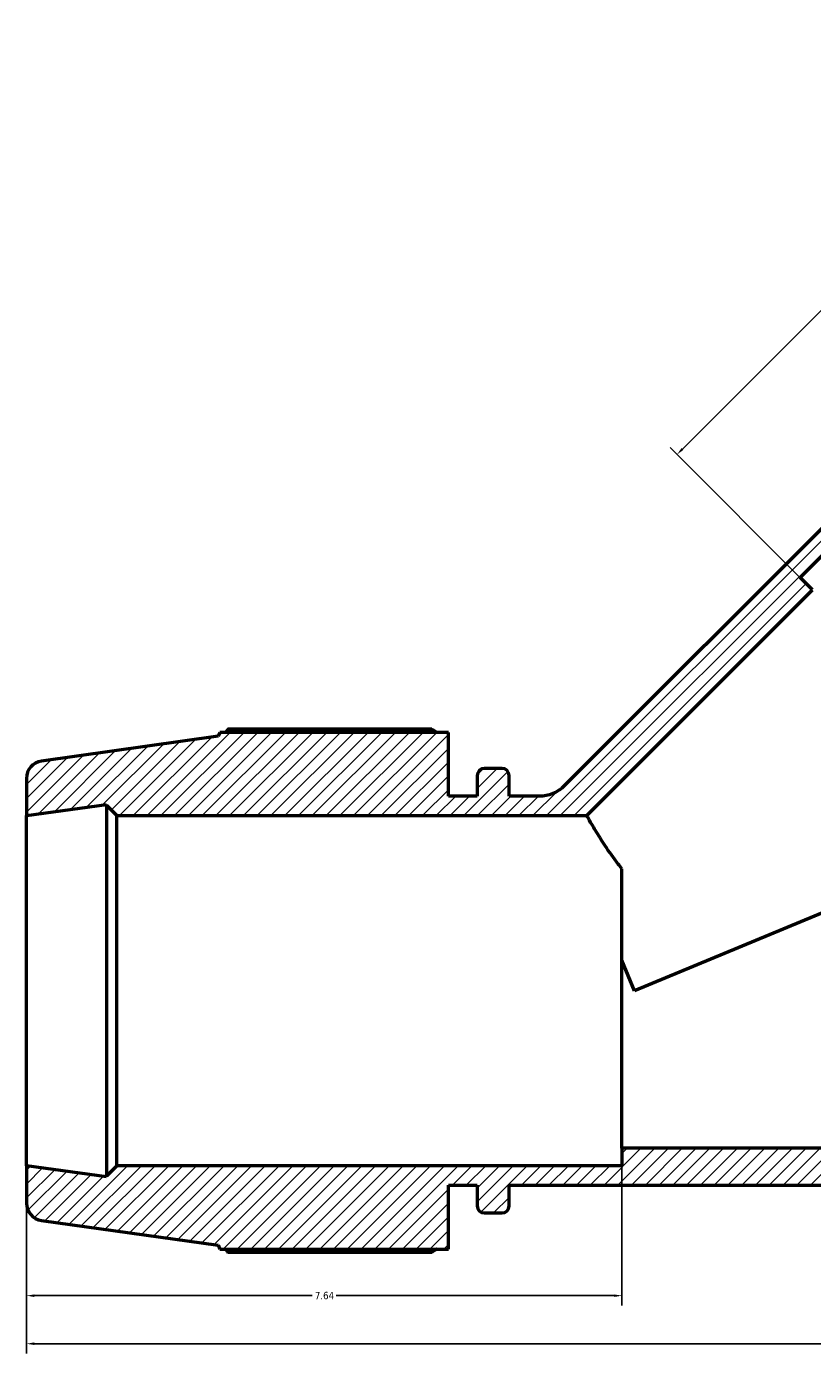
# Model space of a CAD drawing. Header units: inches. Extents: x -0.9 to 73.2, y -25.2 to 46.5.
# Tile 1 of 9: x 13.6 to 23.7, y -25.2 to -8.2. Entities that reach past the tile are written whole.
import ezdxf

# ---------------------------------------------------------------- set-up
doc = ezdxf.new("R2010")
doc.units = ezdxf.units.IN
doc.header["$MEASUREMENT"] = 0
for name, color, linetype, lineweight in [('Dimension (ANSI)', 7, 'Continuous', 25), ('Hatch (ANSI)', 7, 'Continuous', 18), ('Visible (ANSI)', 7, 'Continuous', 50)]:
    doc.layers.add(name, color=color, linetype=linetype, lineweight=lineweight)
doc.styles.add('Note Text (ANSI)', font='tahoma.ttf')
doc.dimstyles.new('Default (ANSI)', dxfattribs={"dimtxt": 0.094488, "dimasz": 0.098425, "dimexe": 0.125, "dimexo": 0.0625, "dimgap": 0.031496, "dimtad": 0, "dimtih": 1, "dimtoh": 1, "dimrnd": 1e-08, "dimzin": 4, "dimdsep": 46, "dimtxsty": 'Note Text (ANSI)', "dimcen": 0.09, "dimdle": 0.393701, "dimclrd": 256, "dimclre": 256, "dimclrt": 5, "dimadec": 0, "dimazin": 1, "dimtfac": 1, "dimtofl": 0, "dimtmove": 0, "dimatfit": 3, "dimfxl": 1, "dimtolj": 1, "dimtzin": 4, "dimlwd": -1, "dimlwe": -1, "dimarcsym": 0})

# ---------------------------------------------------------------- blocks, each defined once
blk = doc.blocks.new('*D7')
at = {"layer": 'Defpoints', "color": 0, "transparency": 16777216}
for p in [(13.572, -22.785), (38.182, -22.785), (13.572, -25.069)]:
    blk.add_point(p, dxfattribs=at)
at = {"layer": 'Dimension (ANSI)', "transparency": 16777216}
for p, q in [((13.572, -22.848), (13.572, -25.194)), ((38.182, -22.848), (38.182, -25.194)), ((13.67, -25.069), (25.693, -25.069)), ((38.083, -25.069), (26.061, -25.069))]:
    blk.add_line(p, q, dxfattribs=at)
for points in [[(13.67, -25.052), (13.67, -25.085), (13.572, -25.069)], [(38.083, -25.052), (38.083, -25.085), (38.182, -25.069)]]:
    blk.add_solid(points, dxfattribs=at)
at = {"layer": 'Dimension (ANSI)', "color": 5, "transparency": 16777216, "insert": (25.724, -25.02), "char_height": 0.0945, "attachment_point": 1, "style": 'Note Text (ANSI)'}
blk.add_mtext('\\A1;24.61', dxfattribs=at)
blk = doc.blocks.new('*D8')
at = {"layer": 'Defpoints', "color": 0, "transparency": 16777216}
for p in [(21.212, -22.561), (13.572, -22.785), (13.572, -24.452)]:
    blk.add_point(p, dxfattribs=at)
at = {"layer": 'Dimension (ANSI)', "transparency": 16777216}
for p, q in [((21.212, -22.623), (21.212, -24.577)), ((13.572, -22.848), (13.572, -24.577)), ((13.67, -24.452), (17.239, -24.452)), ((21.113, -24.452), (17.545, -24.452))]:
    blk.add_line(p, q, dxfattribs=at)
for points in [[(13.67, -24.436), (13.67, -24.469), (13.572, -24.452)], [(21.113, -24.436), (21.113, -24.469), (21.212, -24.452)]]:
    blk.add_solid(points, dxfattribs=at)
at = {"layer": 'Dimension (ANSI)', "color": 5, "transparency": 16777216, "insert": (17.271, -24.403), "char_height": 0.0945, "attachment_point": 1, "style": 'Note Text (ANSI)'}
blk.add_mtext('\\A1;7.64', dxfattribs=at)
blk = doc.blocks.new('*D9')
at = {"layer": 'Defpoints', "color": 0, "transparency": 16777216}
for p in [(27.322, -8.256), (28.901, -9.836), (23.658, -15.397)]:
    blk.add_point(p, dxfattribs=at)
at = {"layer": 'Dimension (ANSI)', "transparency": 16777216}
for p, q in [((28.857, -9.791), (27.233, -8.168)), ((27.252, -8.326), (24.701, -10.877)), ((21.989, -13.589), (24.54, -11.038)), ((23.613, -15.353), (21.831, -13.57))]:
    blk.add_line(p, q, dxfattribs=at)
for points in [[(27.24, -8.314), (27.264, -8.337), (27.322, -8.256)], [(21.977, -13.577), (22, -13.601), (21.919, -13.659)]]:
    blk.add_solid(points, dxfattribs=at)
at = {"layer": 'Dimension (ANSI)', "color": 5, "transparency": 16777216, "insert": (24.499, -10.908), "char_height": 0.0945, "attachment_point": 1, "style": 'Note Text (ANSI)'}
blk.add_mtext('\\A1;7.64', dxfattribs=at)

msp = doc.modelspace()

# ---------------------------------------------------------------- hatches: boundary and pattern name
at = {"layer": 'Hatch (ANSI)'}
h = msp.add_hatch(dxfattribs=at)
h.set_pattern_fill('ANSI31', color=256, style=0)
edge = h.paths.add_edge_path()
edge.add_ellipse((13.796, -17.815), major_axis=(-0.222, -0.031), ratio=1, start_angle=270, end_angle=352)
edge.add_line((13.572, -17.815), (13.572, -18.293))
edge.add_line((13.572, -18.293), (14.597, -18.149))
edge.add_line((14.597, -18.149), (14.597, -18.158))
edge.add_line((14.597, -18.158), (14.732, -18.293))
edge.add_line((14.732, -18.293), (20.761, -18.293))
edge.add_line((20.761, -18.293), (23.658, -15.397))
edge.add_line((23.658, -15.397), (23.499, -15.238))
edge.add_line((23.499, -15.238), (28.176, -10.561))
edge.add_line((28.176, -10.561), (28.074, -10.459))
edge.add_line((28.074, -10.459), (28.901, -9.836))
edge.add_line((28.901, -9.836), (28.563, -9.497))
edge.add_ellipse((28.404, -9.656), major_axis=(-0.159, 0.159), ratio=1, start_angle=270, end_angle=352)
edge.add_line((28.269, -9.477), (26.44, -10.855))
edge.add_line((26.44, -10.855), (26.39, -10.834))
edge.add_line((26.39, -10.834), (24.316, -12.908))
edge.add_line((24.316, -12.908), (24.896, -13.488))
edge.add_line((24.896, -13.488), (24.635, -13.749))
edge.add_line((24.635, -13.749), (24.383, -13.497))
edge.add_line((24.383, -13.497), (24.093, -13.787))
edge.add_line((24.093, -13.787), (24.345, -14.039))
edge.add_line((24.345, -14.039), (20.472, -17.912))
edge.add_spline(control_points=[(20.472, -17.912), (20.43, -17.954), (20.38, -17.987), (20.271, -18.032), (20.213, -18.044), (20.154, -18.044)], knot_values=[-0.899009, -0.899009, -0.899009, -0.899009, -0.445725, -0.445725, 0, 0, 0, 0], degree=3, periodic=0)
edge.add_line((20.154, -18.044), (19.765, -18.044))
edge.add_line((19.765, -18.044), (19.765, -17.777))
edge.add_ellipse((19.676, -17.777), major_axis=(0, 0.0898), ratio=1, start_angle=270, end_angle=360)
edge.add_line((19.676, -17.687), (19.445, -17.687))
edge.add_ellipse((19.445, -17.777), major_axis=(-0.0898, 0), ratio=1, start_angle=270, end_angle=360)
edge.add_line((19.355, -17.777), (19.355, -18.044))
edge.add_line((19.355, -18.044), (18.986, -18.044))
edge.add_line((18.986, -18.044), (18.986, -17.224))
edge.add_line((18.986, -17.224), (16.053, -17.224))
edge.add_line((16.053, -17.224), (16.033, -17.273))
edge.add_line((16.033, -17.273), (13.765, -17.592))
edge = h.paths.add_edge_path()
edge.add_ellipse((37.957, -23.264), major_axis=(0.222, 0.031), ratio=1, start_angle=270, end_angle=352)
edge.add_line((38.182, -23.264), (38.182, -22.785))
edge.add_line((38.182, -22.785), (37.156, -22.929))
edge.add_line((37.156, -22.929), (37.156, -22.92))
edge.add_line((37.156, -22.92), (37.022, -22.785))
edge.add_line((37.022, -22.785), (30.542, -22.785))
edge.add_line((30.542, -22.785), (30.542, -22.561))
edge.add_line((30.542, -22.561), (21.212, -22.561))
edge.add_line((21.212, -22.561), (21.212, -22.785))
edge.add_line((21.212, -22.785), (14.732, -22.785))
edge.add_line((14.732, -22.785), (14.597, -22.92))
edge.add_line((14.597, -22.92), (14.597, -22.929))
edge.add_line((14.597, -22.929), (13.572, -22.785))
edge.add_line((13.572, -22.785), (13.572, -23.264))
edge.add_ellipse((13.796, -23.264), major_axis=(0, -0.225), ratio=1, start_angle=270, end_angle=352)
edge.add_line((13.765, -23.486), (16.033, -23.805))
edge.add_line((16.033, -23.805), (16.053, -23.855))
edge.add_line((16.053, -23.855), (18.986, -23.855))
edge.add_line((18.986, -23.855), (18.986, -23.035))
edge.add_line((18.986, -23.035), (19.355, -23.035))
edge.add_line((19.355, -23.035), (19.355, -23.301))
edge.add_ellipse((19.445, -23.301), major_axis=(0, -0.0898), ratio=1, start_angle=270, end_angle=360)
edge.add_line((19.445, -23.391), (19.676, -23.391))
edge.add_ellipse((19.676, -23.301), major_axis=(0.0898, 0), ratio=1, start_angle=270, end_angle=360)
edge.add_line((19.765, -23.301), (19.765, -23.035))
edge.add_line((19.765, -23.035), (31.988, -23.035))
edge.add_line((31.988, -23.035), (31.988, -23.301))
edge.add_ellipse((32.078, -23.301), major_axis=(0, -0.0898), ratio=1, start_angle=270, end_angle=360)
edge.add_line((32.078, -23.391), (32.309, -23.391))
edge.add_ellipse((32.309, -23.301), major_axis=(0.0898, 0), ratio=1, start_angle=270, end_angle=360)
edge.add_line((32.399, -23.301), (32.399, -23.035))
edge.add_line((32.399, -23.035), (32.768, -23.035))
edge.add_line((32.768, -23.035), (32.768, -23.855))
edge.add_line((32.768, -23.855), (35.701, -23.855))
edge.add_line((35.701, -23.855), (35.721, -23.805))
edge.add_line((35.721, -23.805), (37.989, -23.486))
edge = h.paths.add_edge_path()
edge.add_ellipse((37.957, -17.815), major_axis=(0, 0.225), ratio=1, start_angle=270, end_angle=352)
edge.add_line((37.989, -17.592), (35.721, -17.273))
edge.add_line((35.721, -17.273), (35.701, -17.224))
edge.add_line((35.701, -17.224), (32.768, -17.224))
edge.add_line((32.768, -17.224), (32.768, -18.044))
edge.add_line((32.768, -18.044), (32.399, -18.044))
edge.add_line((32.399, -18.044), (32.399, -17.777))
edge.add_ellipse((32.309, -17.777), major_axis=(0, 0.0898), ratio=1, start_angle=270, end_angle=360)
edge.add_line((32.309, -17.687), (32.078, -17.687))
edge.add_ellipse((32.078, -17.777), major_axis=(-0.0898, 0), ratio=1, start_angle=270, end_angle=360)
edge.add_line((31.988, -17.777), (31.988, -18.044))
edge.add_line((31.988, -18.044), (28.483, -18.044))
edge.add_spline(control_points=[(28.483, -18.044), (28.452, -18.044), (28.422, -18.041), (28.362, -18.028), (28.332, -18.019), (28.251, -17.983), (28.202, -17.95), (28.12, -17.866), (28.088, -17.817), (28.066, -17.761), (28.065, -17.76), (28.065, -17.758)], knot_values=[-2.69582, -2.69582, -2.69582, -2.69582, -2.462223, -2.462223, -2.228627, -2.228627, -1.782901, -1.782901, -1.337176, -1.337176, -1.326589, -1.326589, -1.326589, -1.326589], degree=3, periodic=0)
edge.add_line((28.065, -17.758), (28.126, -17.82))
edge.add_line((28.126, -17.82), (28.416, -17.53))
edge.add_line((28.416, -17.53), (28.164, -17.278))
edge.add_line((28.164, -17.278), (28.425, -17.017))
edge.add_line((28.425, -17.017), (29.005, -17.597))
edge.add_line((29.005, -17.597), (31.079, -15.523))
edge.add_line((31.079, -15.523), (31.058, -15.473))
edge.add_line((31.058, -15.473), (32.436, -13.644))
edge.add_ellipse((32.257, -13.509), major_axis=(0.135, 0.179), ratio=1, start_angle=270, end_angle=352)
edge.add_line((32.416, -13.35), (32.077, -13.012))
edge.add_line((32.077, -13.012), (31.454, -13.839))
edge.add_line((31.454, -13.839), (31.352, -13.737))
edge.add_line((31.352, -13.737), (27.046, -18.044))
edge.add_line((27.046, -18.044), (26.304, -18.044))
edge.add_line((26.304, -18.044), (26.516, -18.256))
edge.add_line((26.516, -18.256), (26.254, -18.518))
edge.add_line((26.254, -18.518), (30.542, -18.518))
edge.add_line((30.542, -18.518), (30.542, -18.293))
edge.add_line((30.542, -18.293), (37.022, -18.293))
edge.add_line((37.022, -18.293), (37.156, -18.158))
edge.add_line((37.156, -18.158), (37.156, -18.149))
edge.add_line((37.156, -18.149), (38.182, -18.293))
edge.add_line((38.182, -18.293), (38.182, -17.815))

# ---------------------------------------------------------------- linework, layer by layer
at = {"layer": 'Visible (ANSI)'}
for p, q in [((23.499, -15.238), (28.176, -10.561)), ((24.345, -14.039), (20.472, -17.912)), ((23.658, -15.397), (23.499, -15.238)), ((20.761, -18.293), (23.658, -15.397)), ((18.772, -17.185), (16.154, -17.185)), ((16.033, -17.273), (13.765, -17.592)), ((16.053, -17.224), (16.033, -17.273)), ((18.986, -17.224), (16.053, -17.224)), ((18.986, -18.044), (18.986, -17.224)), ((19.676, -17.687), (19.445, -17.687)), ((13.572, -17.815), (13.572, -18.293)), ((19.355, -17.777), (19.355, -18.044)), ((19.765, -18.044), (19.765, -17.777)), ((19.355, -18.044), (18.986, -18.044)), ((20.154, -18.044), (19.765, -18.044)), ((13.572, -18.293), (14.597, -18.149)), ((14.597, -18.149), (14.597, -18.158)), ((14.597, -18.158), (14.732, -18.293)), ((14.597, -18.158), (14.597, -22.92)), ((13.572, -22.785), (13.572, -18.293)), ((14.732, -18.293), (20.761, -18.293)), ((14.732, -22.785), (14.732, -18.293)), ((26.254, -18.518), (21.374, -20.539)), ((21.212, -20.148), (21.212, -18.974)), ((21.374, -20.539), (21.212, -20.148)), ((21.212, -22.561), (21.212, -20.148)), ((30.542, -22.561), (21.212, -22.561)), ((21.212, -22.561), (21.212, -22.785)), ((14.597, -22.929), (13.572, -22.785)), ((13.572, -22.785), (13.572, -23.264)), ((14.732, -22.785), (14.597, -22.92)), ((21.212, -22.785), (14.732, -22.785)), ((14.597, -22.92), (14.597, -22.929)), ((18.986, -23.855), (18.986, -23.035)), ((18.986, -23.035), (19.355, -23.035)), ((19.355, -23.035), (19.355, -23.301)), ((19.765, -23.301), (19.765, -23.035)), ((19.765, -23.035), (31.988, -23.035)), ((13.765, -23.486), (16.033, -23.805)), ((19.445, -23.391), (19.676, -23.391)), ((16.033, -23.805), (16.053, -23.855)), ((16.053, -23.855), (18.986, -23.855)), ((16.154, -23.894), (18.772, -23.894))]:
    msp.add_line(p, q, dxfattribs=at)
for centre, radius, start, end in [((13.796, -17.815), 0.225, 98, 180), ((19.445, -17.777), 0.0898, 90, 180), ((19.676, -17.777), 0.0898, 0, 90), ((13.796, -23.264), 0.225, 180, 262), ((19.445, -23.301), 0.0898, 180, 270), ((19.676, -23.301), 0.0898, 270, 0)]:
    msp.add_arc(centre, radius, start, end, dxfattribs=at)
for points, weights in [([(16.154, -17.185), (16.141, -17.204), (16.129, -17.224)], [1, 1.00038302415, 1.00061792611]), ([(18.772, -17.185), (18.804, -17.204), (18.834, -17.224)], [1.01453799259, 1.01276950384, 1.01085431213]), ([(16.129, -23.855), (16.141, -23.874), (16.154, -23.894)], [1.00061792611, 1.00038302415, 1]), ([(18.834, -23.855), (18.804, -23.874), (18.772, -23.894)], [1.01085431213, 1.01276950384, 1.01453799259])]:
    msp.add_rational_spline(points, weights, degree=2, dxfattribs=at)
for points, knots in [([(20.472, -17.912), (20.43, -17.954), (20.38, -17.987), (20.271, -18.032), (20.213, -18.044), (20.154, -18.044)], [-0.8990091, -0.8990091, -0.8990091, -0.8990091, -0.4457253, -0.4457253, 0, 0, 0, 0]), ([(21.212, -18.974), (21.179, -18.933), (21.148, -18.893), (21.062, -18.776), (21.009, -18.698), (20.919, -18.558), (20.881, -18.496), (20.82, -18.395), (20.798, -18.357), (20.768, -18.305), (20.761, -18.293), (20.761, -18.293)], [4.901909, 4.901909, 4.901909, 4.901909, 5.374558, 5.374558, 6.400703, 6.400703, 7.426848, 7.426848, 8.452993, 8.452993, 9.479138, 9.479138, 9.479138, 9.479138])]:
    msp.add_open_spline(points, degree=3, knots=knots, dxfattribs=at)

# ---------------------------------------------------------------- dimensions: what is measured, and where the dimension line sits
at = {"layer": 'Dimension (ANSI)'}
for base, p1, p2, angle, override, picture, middle in [((27.322, -8.256), (23.658, -15.397), (28.901, -9.836), 225, {"dimgap": 0.031496, "dimdec": 2, "dimtol": 0, "dimlim": 0, "dimtp": 0, "dimtm": 0, "dimtdec": 2, "dimatfit": 1}, '*D9', (24.62, -10.957)), ((13.572, -24.452), (21.212, -22.561), (13.572, -22.785), 180, {"dimgap": 0.031496, "dimtih": 0, "dimtoh": 0, "dimdec": 2, "dimtol": 0, "dimlim": 0, "dimtp": 0, "dimtm": 0, "dimtdec": 2, "dimatfit": 1}, '*D8', (17.392, -24.452)), ((13.572, -25.069), (38.182, -22.785), (13.572, -22.785), 180, {"dimgap": 0.031496, "dimtih": 0, "dimtoh": 0, "dimdec": 2, "dimtol": 0, "dimlim": 0, "dimtp": 0, "dimtm": 0, "dimtdec": 2, "dimatfit": 1}, '*D7', (25.877, -25.069))]:
    dim = msp.add_linear_dim(base=base, p1=p1, p2=p2, angle=angle, dimstyle='Default (ANSI)', override=override, dxfattribs=at)
    dim.commit()
    dim.dimension.update_dxf_attribs({"geometry": picture, "text_midpoint": middle, "dimtype": 160})

doc.saveas('drawing.dxf')
